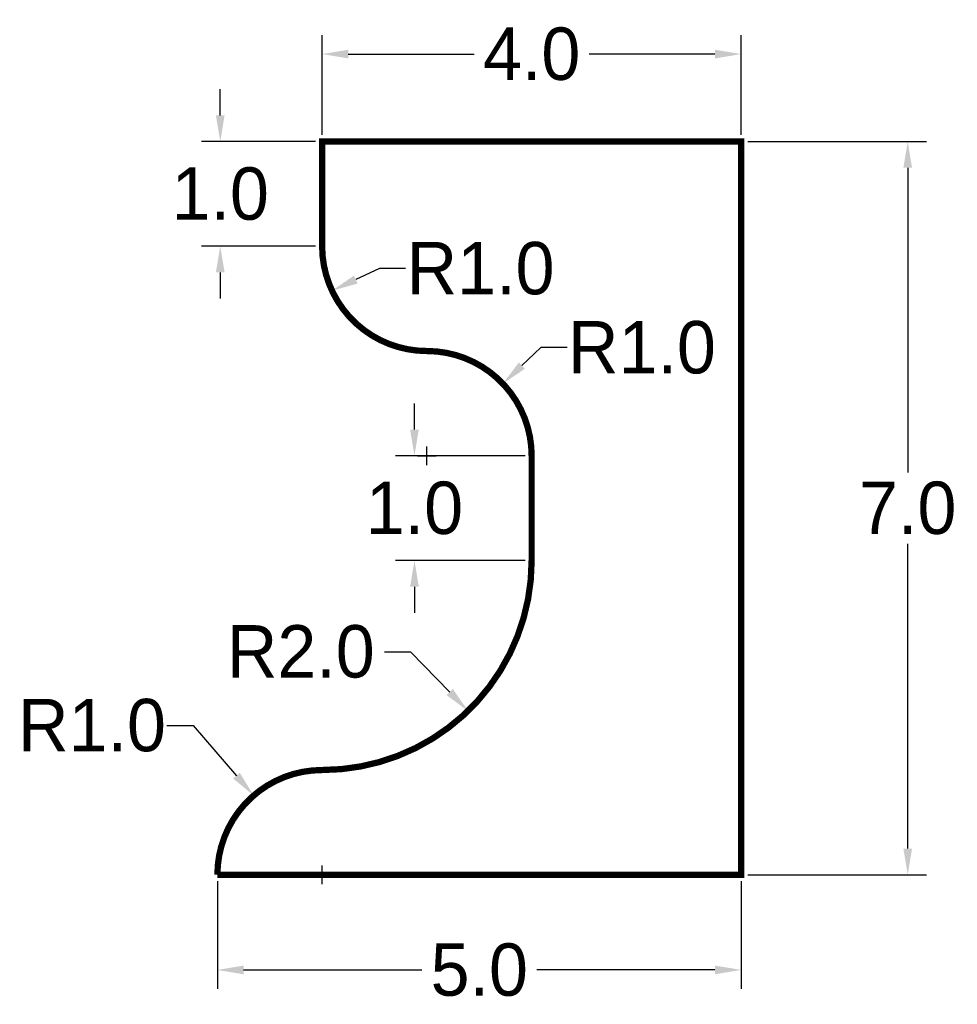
# Model space of a CAD drawing. Header units: inches. Extents: x 0.11 to 9.06, y 0.76 to 10.16.
import ezdxf

# ---------------------------------------------------------------- set-up
doc = ezdxf.new("R2010")
doc.units = ezdxf.units.IN
doc.header["$MEASUREMENT"] = 0
doc.dimstyles.get("Standard").update_dxf_attribs({"dimtxt": 0.5, "dimasz": 0.25, "dimexe": 0.18, "dimexo": 0.0625, "dimgap": 0.09, "dimtad": 0, "dimtih": 1, "dimtoh": 1, "dimdec": 1, "dimzin": 0, "dimdsep": 46, "dimtxsty": 'Standard', "dimcen": 0.09, "dimadec": 0, "dimazin": 0, "dimtfac": 1, "dimtdec": 1, "dimtofl": 0, "dimtmove": 0, "dimatfit": 3, "dimfxl": 0, "dimtolj": 1, "dimtzin": 0, "dimarcsym": 0})

# ---------------------------------------------------------------- blocks, each defined once
blk = doc.blocks.new('*D1')
at = {"color": 0, "lineweight": -2}
for p, q in [((2, 1.9375), (2, 0.9115)), ((7, 1.9375), (7, 0.9115)), ((2.25, 1.0915), (3.9517, 1.0915)), ((6.75, 1.0915), (5.0483, 1.0915))]:
    blk.add_line(p, q, dxfattribs=at)
at = {"color": 0}
for points in [[(2.25, 1.1331), (2.25, 1.0498), (2, 1.0915)], [(6.75, 1.1331), (6.75, 1.0498), (7, 1.0915)]]:
    blk.add_solid(points, dxfattribs=at)
at = {"layer": 'Defpoints', "color": 0}
for p in [(2, 2), (7, 2), (2, 1.0915)]:
    blk.add_point(p, dxfattribs=at)
at = {"color": 0, "insert": (4.5, 1.0915), "char_height": 0.5, "attachment_point": 5}
blk.add_mtext('\\A1;5.0', dxfattribs=at)
blk = doc.blocks.new('*D2')
at = {"color": 0, "lineweight": -2}
for p, q in [((7.0625, 9), (8.7701, 9)), ((8.5901, 8.75), (8.5901, 5.84)), ((8.5901, 2.25), (8.5901, 5.16)), ((7.0625, 2), (8.7701, 2))]:
    blk.add_line(p, q, dxfattribs=at)
at = {"color": 0}
for points in [[(8.5484, 8.75), (8.6317, 8.75), (8.5901, 9)], [(8.5484, 2.25), (8.6317, 2.25), (8.5901, 2)]]:
    blk.add_solid(points, dxfattribs=at)
at = {"layer": 'Defpoints', "color": 0}
for p in [(7, 9), (8.5901, 9), (7, 2)]:
    blk.add_point(p, dxfattribs=at)
at = {"color": 0, "insert": (8.5901, 5.5), "char_height": 0.5, "attachment_point": 5}
blk.add_mtext('\\A1;7.0', dxfattribs=at)
blk = doc.blocks.new('*D3')
at = {"color": 0, "lineweight": -2}
for p, q in [((3, 9.0625), (3, 10.0151)), ((7, 9.0625), (7, 10.0151)), ((3.25, 9.8351), (4.4517, 9.8351)), ((6.75, 9.8351), (5.5483, 9.8351))]:
    blk.add_line(p, q, dxfattribs=at)
at = {"color": 0}
for points in [[(3.25, 9.8767), (3.25, 9.7934), (3, 9.8351)], [(6.75, 9.8767), (6.75, 9.7934), (7, 9.8351)]]:
    blk.add_solid(points, dxfattribs=at)
at = {"layer": 'Defpoints', "color": 0}
for p in [(3, 9.8351), (3, 9), (7, 9)]:
    blk.add_point(p, dxfattribs=at)
at = {"color": 0, "insert": (5, 9.8351), "char_height": 0.5, "attachment_point": 5}
blk.add_mtext('\\A1;4.0', dxfattribs=at)
blk = doc.blocks.new('*D4')
at = {"color": 0, "lineweight": -2}
for p, q in [((2.0273, 9.25), (2.0273, 9.5)), ((2.9375, 9), (1.8473, 9)), ((2.9375, 8), (1.8473, 8)), ((2.0273, 7.75), (2.0273, 7.5))]:
    blk.add_line(p, q, dxfattribs=at)
at = {"color": 0}
for points in [[(1.9856, 9.25), (2.069, 9.25), (2.0273, 9)], [(1.9856, 7.75), (2.069, 7.75), (2.0273, 8)]]:
    blk.add_solid(points, dxfattribs=at)
at = {"layer": 'Defpoints', "color": 0}
for p in [(2.0273, 9), (3, 9), (3, 8)]:
    blk.add_point(p, dxfattribs=at)
at = {"color": 0, "insert": (2.0273, 8.5), "char_height": 0.5, "attachment_point": 5}
blk.add_mtext('\\A1;1.0', dxfattribs=at)
blk = doc.blocks.new('*D5')
at = {"color": 0, "lineweight": -2}
for p, q in [((3.8812, 6.25), (3.8812, 6.5)), ((4.9375, 6), (3.7012, 6)), ((4.9375, 5), (3.7012, 5)), ((3.8812, 4.75), (3.8812, 4.5))]:
    blk.add_line(p, q, dxfattribs=at)
at = {"color": 0}
for points in [[(3.8395, 6.25), (3.9229, 6.25), (3.8812, 6)], [(3.8395, 4.75), (3.9229, 4.75), (3.8812, 5)]]:
    blk.add_solid(points, dxfattribs=at)
at = {"layer": 'Defpoints', "color": 0}
for p in [(5, 6), (3.8812, 5), (5, 5)]:
    blk.add_point(p, dxfattribs=at)
at = {"color": 0, "insert": (3.8812, 5.5), "char_height": 0.5, "attachment_point": 5}
blk.add_mtext('\\A1;1.0', dxfattribs=at)
blk = doc.blocks.new('*D6')
at = {"color": 0, "lineweight": -2}
for p, q in [((3.5472, 7.788), (3.3208, 7.6819)), ((3.7972, 7.788), (3.5472, 7.788))]:
    blk.add_line(p, q, dxfattribs=at)
at = {"color": 0}
blk.add_solid([(3.3031, 7.7197), (3.3385, 7.6442), (3.0944, 7.5759)], dxfattribs=at)
at = {"layer": 'Defpoints', "color": 0}
for p in [(4, 8), (3.0944, 7.5759)]:
    blk.add_point(p, dxfattribs=at)
at = {"color": 0, "insert": (4.5122, 7.788), "char_height": 0.5, "attachment_point": 5}
blk.add_mtext('\\A1;R1.0', dxfattribs=at)
blk = doc.blocks.new('*D7')
at = {"color": 0, "lineweight": -2}
for p, q in [((1.5178, 3.4256), (1.7678, 3.4256)), ((1.7678, 3.4256), (2.1826, 2.9457)), ((3, 1.91), (3, 2.09)), ((2.91, 2), (3.09, 2))]:
    blk.add_line(p, q, dxfattribs=at)
at = {"color": 0}
blk.add_solid([(2.2141, 2.9729), (2.151, 2.9184), (2.3461, 2.7565)], dxfattribs=at)
at = {"layer": 'Defpoints', "color": 0}
for p in [(2.3461, 2.7565), (3, 2)]:
    blk.add_point(p, dxfattribs=at)
at = {"color": 0, "insert": (0.8028, 3.4256), "char_height": 0.5, "attachment_point": 5}
blk.add_mtext('\\A1;R1.0', dxfattribs=at)
blk = doc.blocks.new('*D8')
at = {"color": 0, "lineweight": -2}
for p, q in [((3.5941, 4.1295), (3.8441, 4.1295)), ((3.8441, 4.1295), (4.2182, 3.7437))]:
    blk.add_line(p, q, dxfattribs=at)
at = {"color": 0}
blk.add_solid([(4.2482, 3.7727), (4.1883, 3.7147), (4.3923, 3.5642)], dxfattribs=at)
at = {"layer": 'Defpoints', "color": 0}
for p in [(3, 5), (4.3923, 3.5642)]:
    blk.add_point(p, dxfattribs=at)
at = {"color": 0, "insert": (2.7958, 4.1295), "char_height": 0.5, "attachment_point": 5}
blk.add_mtext('\\A1;R2.0', dxfattribs=at)
blk = doc.blocks.new('*D9')
at = {"color": 0, "lineweight": -2}
for p, q in [((5.0877, 7.0329), (4.9064, 6.8607)), ((5.3377, 7.0329), (5.0877, 7.0329)), ((4, 5.91), (4, 6.09)), ((3.91, 6), (4.09, 6))]:
    blk.add_line(p, q, dxfattribs=at)
at = {"color": 0}
blk.add_solid([(4.8778, 6.8909), (4.9351, 6.8305), (4.7252, 6.6886)], dxfattribs=at)
at = {"layer": 'Defpoints', "color": 0}
for p in [(4.7252, 6.6886), (4, 6)]:
    blk.add_point(p, dxfattribs=at)
at = {"color": 0, "insert": (6.0527, 7.0329), "char_height": 0.5, "attachment_point": 5}
blk.add_mtext('\\A1;R1.0', dxfattribs=at)

msp = doc.modelspace()

# ---------------------------------------------------------------- linework, layer by layer
msp.add_line((3, 3), (3, 3))
at = {"const_width": 0.06}
msp.add_lwpolyline([(4, 7), (4, 7, -0.414214), (5, 6), (5, 6), (5, 5, -0.414214), (3, 3, 0.414214), (2, 2), (7, 2), (7, 9), (3, 9), (3, 8, 0.414214)], format="xyb", close=True, dxfattribs=at)

# ---------------------------------------------------------------- dimensions: what is measured, and where the dimension line sits
for base, p1, p2, picture, middle in [((3, 9.8351), (7, 9), (3, 9), '*D3', (5, 9.8351)), ((2, 1.0915), (7, 2), (2, 2), '*D1', (4.5, 1.0915))]:
    dim = msp.add_linear_dim(base=base, p1=p1, p2=p2, dimstyle='Standard')
    dim.commit()
    dim.dimension.update_dxf_attribs({"geometry": picture, "text_midpoint": middle})
for base, p1, p2, picture, middle in [((2.0273, 9), (3, 8), (3, 9), '*D4', (2.0273, 8.5)), ((8.5901, 9), (7, 2), (7, 9), '*D2', (8.5901, 5.5)), ((3.8812, 5), (5, 6), (5, 5), '*D5', (3.8812, 5.5))]:
    dim = msp.add_linear_dim(base=base, p1=p1, p2=p2, angle=90, dimstyle='Standard')
    dim.commit()
    dim.dimension.update_dxf_attribs({"geometry": picture, "text_midpoint": middle})
for center, mpoint, picture, middle in [((4, 8), (3.0944, 7.5759), '*D6', (4.5122, 7.788)), ((3, 5), (4.3923, 3.5642), '*D8', (2.7958, 4.1295)), ((3, 2), (2.3461, 2.7565), '*D7', (0.8028, 3.4256))]:
    dim = msp.add_radius_dim(center=center, mpoint=mpoint, dimstyle='Standard')
    dim.commit()
    dim.dimension.update_dxf_attribs({"geometry": picture, "text_midpoint": middle, "dimtype": 164})
dim = msp.add_radius_dim(center=(4, 6), mpoint=(4.7252, 6.6886), dimstyle='Standard')
dim.commit()
dim.dimension.update_dxf_attribs({"geometry": '*D9', "text_midpoint": (6.0527, 7.0329)})

doc.saveas('drawing.dxf')
